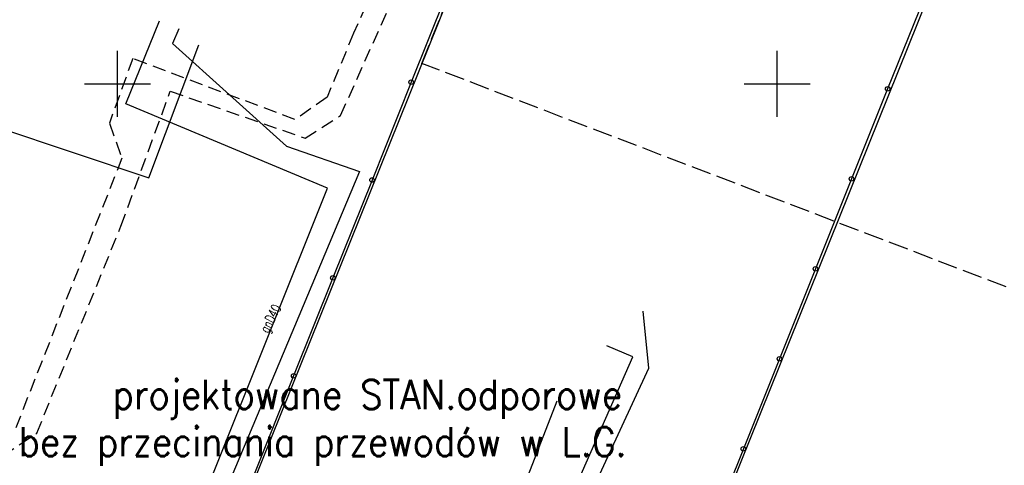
# Model space of a CAD drawing. Extents: x 6572638 to 13149531, y 5838629 to 11678088.
# Tile 14 of 37: x 6573643 to 6573717, y 5839071 to 5839105. Entities that reach past the tile are written whole.
import ezdxf
from ezdxf.enums import TextEntityAlignment as Align

# ---------------------------------------------------------------- set-up
doc = ezdxf.new("R2010")
doc.units = 0
doc.header["$MEASUREMENT"] = 0
for name, pattern in [('1', [0]), ('1_OTKC', [1.5, 1, -0.5]), ('3_SUEP_A', [0]), ('3_SUGP', [0]), ('3_SUKP', [0]), ('3_SUWP', [0]), ('GDE', [0]), ('GUK', [2, 1.5, -0.5])]:
    doc.linetypes.add(name, pattern=pattern)
doc.layers.get('0').update_dxf_attribs({"color": 250, "linetype": 'CONTINUOUS'})
for name, color, linetype in [('DZIALKI', 7, 'GDE'), ('EBTPO_L_0_A', 7, '1'), ('KONTURY', 3, 'GUK'), ('OTK_L_2', 7, '1_OTKC'), ('OTO_L_0', 7, 'CONTINUOUS'), ('SUEP_L_0', 1, '3_SUEP_A'), ('SUGP_E_T_0', 52, 'CONTINUOUS'), ('SUGP_L_0', 52, '3_SUGP'), ('SUKP_L_0', 34, '3_SUKP'), ('SUWP_L_0', 5, '3_SUWP')]:
    doc.layers.add(name, color=color, linetype=linetype)
doc.styles.add('SIMPLEBX', font='simplex.shx', dxfattribs={"width": 0.7})
doc.styles.get("Standard").update_dxf_attribs({"font": 'Simplex.SHX', "width": 0.75})

msp = doc.modelspace()

# ---------------------------------------------------------------- linework, layer by layer
at = {"layer": 'DZIALKI'}
for p, q in [((6573693.19707, 5839151.60928), (6573651.7, 5839048.41)), ((6573729.56254, 5839151.60928), (6573683.02, 5839036.02))]:
    msp.add_line(p, q, dxfattribs=at)
at = {"layer": 'EBTPO_L_0_A', "linetype": '1'}
for p, q in [((6573650, 5839097.5), (6573650, 5839102.5)), ((6573700, 5839097.5), (6573700, 5839102.5)), ((6573647.5, 5839100), (6573652.5, 5839100)), ((6573697.5, 5839100), (6573702.5, 5839100))]:
    msp.add_line(p, q, dxfattribs=at)
at = {"layer": 'KONTURY'}
for p, q in [((6573673.07, 5839101.55), (6573684.13, 5839129.06)), ((6573736.05, 5839077.47), (6573673.07, 5839101.55))]:
    msp.add_line(p, q, dxfattribs=at)
at = {"layer": 'OTK_L_2', "linetype": '1_OTKC'}
for p, q in [((6573671.8881, 5839112.77877), (6573667.90258, 5839103.85543)), ((6573666.91502, 5839097.61262), (6573672.8404, 5839110.80365)), ((6573667.90258, 5839103.85543), (6573665.89218, 5839098.98816)), ((6573651.15913, 5839101.93735), (6573649.39441, 5839097.01867)), ((6573663.45854, 5839097.29519), (6573651.15913, 5839101.93735)), ((6573650.26752, 5839089.21833), (6573654.00615, 5839099.44667)), ((6573654.00615, 5839099.44667), (6573664.23449, 5839095.88439)), ((6573665.89218, 5839098.98816), (6573663.45854, 5839097.29519)), ((6573664.23449, 5839095.88439), (6573666.91502, 5839097.61262)), ((6573649.39441, 5839097.01867), (6573650.33806, 5839094.36777)), ((6573650.33806, 5839094.36777), (6573642.29647, 5839073.94637)), ((6573643.88363, 5839073.52313), (6573650.26752, 5839089.21833)), ((6573641.30891, 5839071.83016), (6573643.88363, 5839073.52313))]:
    msp.add_line(p, q, dxfattribs=at)
at = {"layer": 'OTO_L_0'}
for p, q in [((6573675.2366, 5839107.55375), (6573672.26667, 5839100.13586)), ((6573711.10741, 5839106.44626), (6573708.37421, 5839099.62636)), ((6573672.26667, 5839100.13586), (6573669.29674, 5839092.71796)), ((6573708.37421, 5839099.62636), (6573705.641, 5839092.80646)), ((6573669.29674, 5839092.71796), (6573666.3268, 5839085.30007)), ((6573705.641, 5839092.80646), (6573702.9078, 5839085.98656)), ((6573702.9078, 5839085.98656), (6573700.1746, 5839079.16666)), ((6573666.3268, 5839085.30007), (6573663.35687, 5839077.88218)), ((6573700.1746, 5839079.16666), (6573697.44139, 5839072.34676)), ((6573663.35687, 5839077.88218), (6573660.38694, 5839070.46428)), ((6573697.44139, 5839072.34676), (6573694.70819, 5839065.52686))]:
    msp.add_line(p, q, dxfattribs=at)
for centre in [(6573672.26667, 5839100.13586), (6573708.37421, 5839099.62636), (6573669.29674, 5839092.71796), (6573705.641, 5839092.80646), (6573702.9078, 5839085.98656), (6573666.3268, 5839085.30007), (6573700.1746, 5839079.16666), (6573663.35687, 5839077.88218), (6573697.44139, 5839072.34676)]:
    msp.add_circle(centre, 0.17, dxfattribs=at)
at = {"layer": 'SUEP_L_0', "linetype": '3_SUEP_A'}
for p, q in [((6573654.65388, 5839104.18511), (6573654.18014, 5839103.05431)), ((6573654.18014, 5839103.05431), (6573662.82132, 5839095.29488)), ((6573662.82132, 5839095.29488), (6573668.35873, 5839093.35502)), ((6573668.35873, 5839093.35502), (6573651.3162, 5839052.75629))]:
    msp.add_line(p, q, dxfattribs=at)
at = {"layer": 'SUGP_L_0', "linetype": '3_SUGP'}
for p, q in [((6573650.63479, 5839098.48189), (6573653.19767, 5839104.77764)), ((6573665.92791, 5839092.10505), (6573650.63479, 5839098.48189)), ((6573654.30288, 5839063.0989), (6573665.92791, 5839092.10505)), ((6573683.2957, 5839075.96203), (6573678.00688, 5839062.29916))]:
    msp.add_line(p, q, dxfattribs=at)
at = {"layer": 'SUKP_L_0', "linetype": '3_SUKP'}
for p, q in [((6573690.28617, 5839078.44847), (6573689.85552, 5839082.78764)), ((6573673.35652, 5839041.93684), (6573690.28617, 5839078.44847))]:
    msp.add_line(p, q, dxfattribs=at)
at = {"layer": 'SUWP_L_0', "linetype": '3_SUWP'}
for p, q in [((6573652.37177, 5839092.87853), (6573656.18021, 5839102.96397)), ((6573639.1102, 5839097.32256), (6573652.37177, 5839092.87853)), ((6573689.05172, 5839079.31964), (6573687.08734, 5839080.16317)), ((6573675.97356, 5839049.52697), (6573689.05172, 5839079.31964))]:
    msp.add_line(p, q, dxfattribs=at)

# ---------------------------------------------------------------- texts
at = {"color": 1, "linetype": 'BYBLOCK', "style": 'SIMPLEBX', "width": 0.9}
for s, p in [('projektowane STAN.odporowe', (6573649.64344, 5839075.36265)), ('bez przecinania przewodów w L.G.', (6573642.52222, 5839071.7882))]:
    msp.add_text(s, height=2.2, dxfattribs=at).set_placement(p)
at = {"layer": 'SUGP_E_T_0', "width": 0.7}
msp.add_text('gnD40', height=0.75, rotation=62.3540163, dxfattribs=at).set_placement((6573661.70678, 5839082.1617), align=Align.MIDDLE)

doc.saveas('drawing.dxf')
